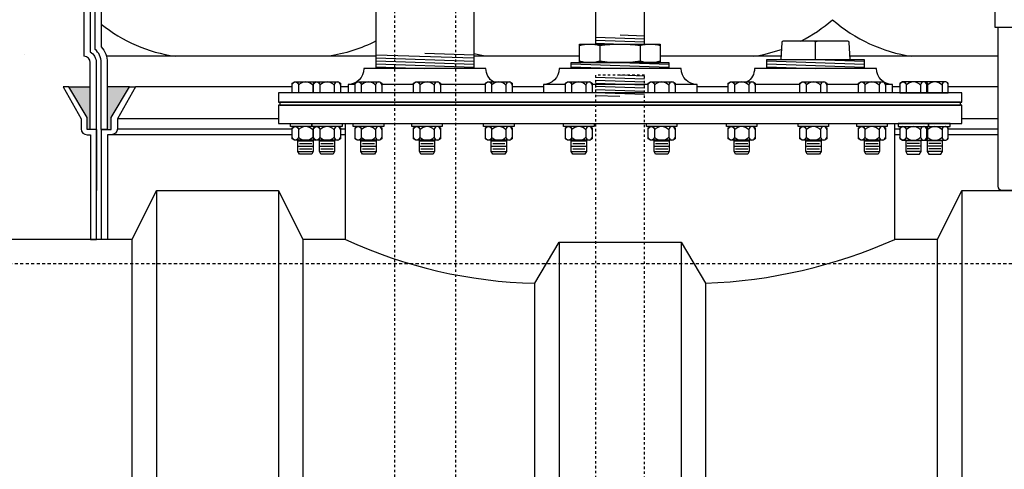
# Model space of a CAD drawing. Extents: x 1081 to 2220, y 0 to 2796.
# Tile 34 of 161: x 1751 to 1792, y 342 to 361. Entities that reach past the tile are written whole.
import ezdxf

# ---------------------------------------------------------------- set-up
doc = ezdxf.new("R2010")
doc.units = 0
doc.header["$MEASUREMENT"] = 0
doc.header["$PDSIZE"] = 1
doc.linetypes.add('HIDDEN3', pattern=[0.1875, 0.125, -0.0625])
doc.linetypes.add('HIDDEN5', pattern=[0.05, 0.025, -0.025])
doc.layers.get('DEFPOINTS').update_dxf_attribs({"linetype": 'CONTINUOUS'})
for name, color, linetype in [('DIM', 3, 'CONTINUOUS'), ('FRP-COLLAR', 1, 'CONTINUOUS'), ('FRP-SUMP', 2, 'CONTINUOUS'), ('GALV-2-PIPE', 3, 'CONTINUOUS'), ('GALV-4-PIPE', 4, 'CONTINUOUS'), ('GALV-4-PLUG', 4, 'CONTINUOUS'), ('PEAGRAVEL-HATCH', 3, 'CONTINUOUS'), ('PROBE', 2, 'CONTINUOUS'), ('SUB-PUMP', 4, 'CONTINUOUS'), ('TANK-BUNG-OPENING-4', 3, 'CONTINUOUS'), ('TANK-MANWAY', 5, 'CONTINUOUS'), ('TANK-MANWAY-BOLT', 7, 'CONTINUOUS'), ('TANK-UST', 5, 'CONTINUOUS'), ('TANK-UST-RIB', 7, 'CONTINUOUS')]:
    doc.layers.add(name, color=color, linetype=linetype)
doc.styles.add('SIMPLEX', font='simplex')
doc.dimstyles.new('DIM64', dxfattribs={"dimscale": 64, "dimtxt": 0.09375, "dimasz": 0.09375, "dimexe": 0.0625, "dimexo": 0.0625, "dimgap": 0.046875, "dimtad": 1, "dimdec": 4, "dimzin": 3, "dimdsep": 46, "dimlunit": 4, "dimtxsty": 'SIMPLEX', "dimcen": 0, "dimclrd": 256, "dimclre": 256, "dimclrt": 256, "dimadec": 0, "dimazin": 0, "dimtfac": 1, "dimtdec": 4, "dimtmove": 0, "dimatfit": 3, "dimfxl": 1, "dimfrac": 2, "dimtolj": 1, "dimtzin": 0, "dimarcsym": 0})

# ---------------------------------------------------------------- blocks, each defined once
blk = doc.blocks.new('*D23')
at = {"layer": 'DEFPOINTS', "color": 0, "transparency": 16777216}
for p in [(1389.622, 410.007), (1911.122, 410.007), (1911.122, 136.516)]:
    blk.add_point(p, dxfattribs=at)
at = {"layer": 'DIM', "lineweight": -2, "transparency": 16777216}
for p, q in [((1389.622, 406.007), (1389.622, 132.516)), ((1911.122, 406.007), (1911.122, 132.516)), ((1395.622, 136.516), (1905.122, 136.516))]:
    blk.add_line(p, q, dxfattribs=at)
at = {"layer": 'DIM', "transparency": 16777216}
for points in [[(1395.622, 137.516), (1395.622, 135.516), (1389.622, 136.516)], [(1905.122, 137.516), (1905.122, 135.516), (1911.122, 136.516)]]:
    blk.add_solid(points, dxfattribs=at)
at = {"layer": 'DIM', "transparency": 16777216, "insert": (1650.372, 144.087), "char_height": 6, "attachment_point": 5, "style": 'SIMPLEX'}
blk.add_mtext('\\A1;43\'-5 1/2" (F.V. TANK SLAB)', dxfattribs=at)

msp = doc.modelspace()

# ---------------------------------------------------------------- hatches: boundary and pattern name
at = {"layer": 'FRP-SUMP'}
for points in [[(1753.28835, 357.76592), (1754.15756, 357.76592), (1754.15756, 356.01592), (1754.03835, 356.01592), (1754.03835, 356.51592)], [(1754.85756, 357.76592), (1755.7718, 357.76592), (1755.0218, 356.51592), (1755.0218, 356.01592), (1754.8718, 356.01592), (1754.85756, 356.01592)]]:
    msp.add_hatch(color=256, dxfattribs=at).paths.add_polyline_path(points)
at = {"layer": 'PEAGRAVEL-HATCH'}
h = msp.add_hatch(dxfattribs=at)
h.set_pattern_fill('AR-SAND', color=256, scale=7.5, style=0)
h.set_pattern_definition([(37.5, (1546.572, 351.516), (-0.47245, 14.4512), [0, -11.4, 0, -12.75, 0, -12.1875]), (7.5, (1546.572, 351.516), (13.2733, 21.1661), [0, -6.15, 0, -10.275, 0, -3.9375]), (327.5, (1537.347, 351.516), (23.35606, 0.04244), [0, -3.75, 0, -13.5, 0, -17.625]), (317.5, (1537.347, 351.516), (22.546, 6.5826), [0, -1.875, 0, -8.85, 0, -10.125])])
h.paths.add_polyline_path([(1720.37181, 370.42256, 0.33231803), (1723.23778, 374.25844), (1723.23778, 400.55842), (1723.51558, 400.55842), (1723.51558, 404.33631), (1723.23778, 404.33631), (1723.23778, 409.69624), (1724.73815, 409.69624), (1724.73815, 408.79076), (1724.46035, 408.79076), (1724.46035, 405.01287), (1724.73815, 405.01287), (1724.73815, 370.77884, 0.41421356), (1728.73815, 366.77884), (1751.91192, 366.77884), (1751.91192, 366.38165), (1752.09754, 366.38165), (1752.09754, 366.42769), (1752.65442, 366.42769), (1752.65442, 366.38165), (1753.16506, 366.34595), (1753.16506, 365.93306), (1753.28881, 365.93306), (1753.28881, 365.03587), (1753.90756, 365.03587), (1753.90756, 359.01592, -0.41421356), (1754.15756, 358.76592), (1754.15756, 357.76592), (1753.28835, 357.76592), (1753.05183, 357.76592), (1753.78836, 356.45069), (1753.78836, 356.05233, 0.41421356), (1754.03836, 355.80233), (1754.17181, 355.80233), (1754.17181, 351.51592), (1746.37181, 351.51592), (1745.37181, 353.51592), (1740.37181, 353.51592), (1739.37181, 351.51592), (1729.87181, 351.51592), (1728.87181, 353.51592), (1723.87181, 353.51592), (1722.87181, 351.51592), (1721.27101, 351.51592), (1721.27101, 351.86672, -0.41421356), (1720.62181, 352.51592), (1720.37181, 352.51592)])

# ---------------------------------------------------------------- linework, layer by layer
at = {"layer": 'FRP-COLLAR', "color": 7, "linetype": 'Continuous'}
for p, q in [((1762.43305, 357.76592), (1756.00834, 357.76592)), ((1764.72261, 357.76592), (1764.4114, 357.76592)), ((1772.72261, 357.76592), (1771.44694, 357.76592)), ((1780.29671, 357.76592), (1779.02101, 357.76592)), ((1787.33223, 357.76592), (1787.02101, 357.76592)), ((1791.36104, 357.76592), (1789.31058, 357.76592)), ((1761.87181, 356.45069), (1755.27181, 356.45069)), ((1791.36104, 356.45069), (1789.87181, 356.45069)), ((1762.43305, 355.80233), (1755.02181, 355.80233)), ((1755.27181, 356.05233), (1762.43305, 356.05233)), ((1764.4114, 356.05233), (1764.62181, 356.05233)), ((1764.62181, 355.80233), (1764.4114, 355.80233)), ((1787.12181, 356.05233), (1787.33223, 356.05233)), ((1787.33223, 355.80233), (1787.12181, 355.80233)), ((1789.31058, 356.05233), (1791.36104, 356.05233)), ((1791.36104, 355.80233), (1789.31058, 355.80233))]:
    msp.add_line(p, q, dxfattribs=at)
at = {"layer": 'FRP-COLLAR'}
for points in [[(1754.42181, 351.51592), (1754.42181, 356.01592), (1754.42181, 353.51592), (1754.42181, 356.01592), (1754.42181, 353.51592), (1754.42181, 356.01592), (1754.17181, 356.01592), (1754.03836, 356.01592), (1754.03836, 356.51592), (1753.28836, 357.76592), (1753.05183, 357.76592), (1753.78836, 356.45069), (1753.78836, 356.05233, 0.41421356), (1754.03836, 355.80233), (1754.17181, 355.80233), (1754.17181, 351.51592)], [(1754.62181, 351.51592), (1754.62181, 356.01592), (1754.87181, 356.01592), (1755.02181, 356.01592), (1755.02181, 356.51592), (1755.77181, 357.76592), (1756.00834, 357.76592), (1755.27181, 356.45069), (1755.27181, 356.05233, -0.41421356), (1755.02181, 355.80233), (1754.87181, 355.80233), (1754.87181, 351.51592)]]:
    msp.add_lwpolyline(points, format="xyb", close=True, dxfattribs=at)
at = {"layer": 'FRP-SUMP', "color": 7}
for p, q in [((1765.8718, 359.01592), (1754.82408, 359.01592)), ((1774.2105, 359.01592), (1769.8718, 359.01592)), ((1782.46285, 359.01592), (1777.5105, 359.01592)), ((1791.36104, 359.01592), (1785.28075, 359.01592))]:
    msp.add_line(p, q, dxfattribs=at)
at = {"layer": 'FRP-SUMP'}
for p, q in [((1753.28835, 357.76592), (1754.15756, 357.76592)), ((1755.7718, 357.76592), (1754.85756, 357.76592))]:
    msp.add_line(p, q, dxfattribs=at)
msp.add_lwpolyline([(1754.60756, 356.01592), (1754.60756, 358.76592, 0.22167085), (1754.35756, 359.30211), (1754.35756, 377.72741, 0.22167085), (1754.60756, 378.2636), (1754.60756, 380.0136), (1754.85756, 380.0136), (1755.00756, 380.0136), (1755.00756, 380.5136), (1755.75756, 381.7636), (1755.99409, 381.7636), (1755.25756, 380.44837), (1755.25756, 380.05001, -0.41421356), (1755.00756, 379.80001), (1754.85756, 379.80001), (1754.85756, 378.2636, -0.18776323), (1754.60756, 377.62134), (1754.60756, 359.40818, -0.18776323), (1754.85756, 358.76592), (1754.85756, 356.01592), (1754.60756, 356.01592)], format="xyb", close=True, dxfattribs=at)
msp.add_lwpolyline([(1754.15756, 377.83059), (1754.15756, 359.19893, -0.26794919), (1754.40756, 358.76592), (1754.40756, 356.01592), (1754.15756, 356.01592), (1754.15756, 358.76592, 0.41421356), (1753.90756, 359.01592), (1753.90756, 378.0136)], format="xyb", dxfattribs=at)
at = {"layer": 'FRP-SUMP', "color": 7}
for points in [[(1783.27334, 359.63967, 0.06171643), (1784.57028, 360.51592, 0.14349823), (1787.82028, 359.01592)], [(1765.8718, 359.6446, -0.08149294), (1763.90908, 359.01592)], [(1770.40908, 359.01592, -0.02150268), (1769.8718, 359.11945, -0.02150268)], [(1781.32028, 359.01592, 0.04679491), (1782.47466, 359.29949, 0.04679491)]]:
    msp.add_lwpolyline(points, format="xyb", dxfattribs=at)
msp.add_arc((1758.57485, 365.31142), 6.36447, 231.438905, 261.557052, dxfattribs=at)
at = {"layer": 'GALV-2-PIPE', "color": 7}
for p, q in [((1774.86563, 359.80075), (1776.86313, 359.73347)), ((1775.86688, 359.8921), (1776.86313, 359.85854)), ((1774.86563, 359.67568), (1776.86313, 359.6084)), ((1774.86563, 359.55061), (1775.9655, 359.51357))]:
    msp.add_line(p, q, dxfattribs=at)
at = {"layer": 'GALV-2-PIPE', "color": 254, "linetype": 'Continuous'}
for p, q in [((1776.86313, 358.20744), (1775.86188, 358.24117)), ((1776.86313, 358.08237), (1774.86563, 358.14965)), ((1776.86313, 357.9573), (1774.86563, 358.02458)), ((1776.86313, 357.83223), (1774.86563, 357.89951)), ((1775.86017, 357.36573), (1774.86142, 357.39937)), ((1776.86313, 357.70716), (1774.86563, 357.77444)), ((1776.86313, 357.58209), (1774.86563, 357.64937)), ((1776.86313, 357.45702), (1774.86563, 357.5243))]:
    msp.add_line(p, q, dxfattribs=at)
at = {"layer": 'GALV-2-PIPE', "linetype": 'Continuous'}
msp.add_lwpolyline([(1774.86563, 360.92574), (1774.86563, 359.51523), (1776.86313, 359.51523), (1776.86313, 360.92574)], close=True, dxfattribs=at)
at = {"layer": 'GALV-2-PIPE', "color": 1, "linetype": 'HIDDEN5'}
msp.add_lwpolyline([(1774.86563, 234.51592), (1776.86563, 234.51592), (1776.86563, 358.24325), (1774.86563, 358.24325), (1774.86563, 234.51592)], dxfattribs=at)
at = {"layer": 'GALV-4-PIPE', "color": 7}
for p, q in [((1765.8718, 359.08357), (1769.8718, 358.94884)), ((1767.8718, 359.14127), (1769.8718, 359.07391)), ((1765.8718, 358.9585), (1769.8718, 358.82377)), ((1765.8718, 358.83343), (1769.8718, 358.6987)), ((1765.8718, 358.70836), (1769.8718, 358.57362)), ((1765.8718, 358.58329), (1767.8718, 358.51592))]:
    msp.add_line(p, q, dxfattribs=at)
at = {"layer": 'GALV-4-PIPE'}
msp.add_lwpolyline([(1769.8718, 378.27996), (1769.8718, 358.51595), (1765.8718, 358.51595), (1765.8718, 379.79733)], dxfattribs=at)
at = {"layer": 'GALV-4-PLUG', "color": 7, "linetype": 'Continuous'}
for p, q in [((1775.0355, 359.45273), (1775.0355, 358.82773)), ((1776.6855, 359.45273), (1776.6855, 358.82773))]:
    msp.add_line(p, q, dxfattribs=at)
at = {"layer": 'GALV-4-PLUG', "color": 7}
for p, q in [((1773.86762, 358.70801), (1777.86762, 358.57328)), ((1775.86762, 358.76523), (1777.86762, 358.69786)), ((1781.8718, 358.83245), (1785.8718, 358.69772)), ((1781.8718, 358.70787), (1785.8718, 358.57314)), ((1783.8718, 358.88967), (1785.8718, 358.8223)), ((1773.86762, 358.58343), (1775.87181, 358.51592)), ((1781.8718, 358.58329), (1783.8718, 358.51592))]:
    msp.add_line(p, q, dxfattribs=at)
at = {"layer": 'GALV-4-PLUG', "color": 4, "linetype": 'Continuous'}
for points in [[(1777.5105, 358.76523), (1774.2105, 358.76523), (1774.2105, 359.51523), (1777.5105, 359.51523)], [(1773.86762, 358.51592), (1773.86762, 358.76523), (1777.86762, 358.76523), (1777.86762, 358.51592)]]:
    msp.add_lwpolyline(points, close=True, dxfattribs=at)
at = {"layer": 'GALV-4-PLUG', "color": 7, "linetype": 'Continuous'}
for points in [[(1774.2105, 359.45273, -0.15151515), (1775.0355, 359.45273, -0.07575758), (1776.6855, 359.45273, -0.15151515), (1777.5105, 359.45273)], [(1783.8718, 358.88967), (1783.8718, 359.57717, 0.41421356), (1783.8093, 359.63967)], [(1783.8718, 358.88967), (1783.8718, 359.57717, -0.41421356), (1783.9343, 359.63967)], [(1774.2105, 358.82773, 0.15151515), (1775.0355, 358.82773, 0.07575758), (1776.6855, 358.82773, 0.15151515), (1777.5105, 358.82773)]]:
    msp.add_lwpolyline(points, format="xyb", dxfattribs=at)
at = {"layer": 'GALV-4-PLUG', "color": 4, "linetype": 'Continuous'}
msp.add_lwpolyline([(1785.28601, 358.88967), (1785.25726, 359.57977, 0.40206867), (1785.19481, 359.63967), (1782.54878, 359.63967, 0.40206867), (1782.48634, 359.57977), (1782.45758, 358.88967)], format="xyb", dxfattribs=at)
msp.add_lwpolyline([(1781.8718, 358.51592), (1781.8718, 358.85842, -0.41421356), (1781.90305, 358.88967), (1785.84055, 358.88967, -0.41421356), (1785.8718, 358.85842), (1785.8718, 358.51592)], format="xyb", close=True, dxfattribs=at)
at = {"layer": 'PROBE'}
msp.add_lwpolyline([(1791.23637, 361.08125), (1793.50722, 361.08125), (1793.50722, 360.19233), (1791.23637, 360.19233)], close=True, dxfattribs=at)
msp.add_lwpolyline([(1793.38256, 360.19233), (1793.38256, 353.6937, -0.41421356), (1793.20477, 353.51592), (1791.53882, 353.51592, -0.41421356), (1791.36104, 353.6937), (1791.36104, 360.19233)], format="xyb", dxfattribs=at)
at = {"layer": 'SUB-PUMP', "color": 1, "linetype": 'HIDDEN5'}
for p, q in [((1766.6218, 381.88816), (1766.6218, 260.51592)), ((1769.1218, 381.88816), (1769.1218, 260.51592))]:
    msp.add_line(p, q, dxfattribs=at)
at = {"layer": 'TANK-BUNG-OPENING-4', "linetype": 'Continuous'}
for p, q in [((1765.00822, 357.86672), (1764.7226, 357.86672)), ((1765.00824, 357.86672), (1764.72261, 357.86672)), ((1767.40793, 357.86672), (1766.10824, 357.86672)), ((1770.34694, 357.86672), (1768.50793, 357.86672)), ((1773.62499, 357.86672), (1772.72261, 357.86672)), ((1777.01867, 357.86672), (1774.72499, 357.86672)), ((1779.02101, 357.86672), (1778.11867, 357.86672)), ((1783.23573, 357.86672), (1781.39671, 357.86672)), ((1785.63542, 357.86672), (1784.33573, 357.86672)), ((1787.021, 357.86672), (1786.73541, 357.86672)), ((1787.02101, 357.86672), (1786.73542, 357.86672))]:
    msp.add_line(p, q, dxfattribs=at)
for points in [[(1770.67611, 357.96592, -0.25818944), (1770.37181, 358.51592), (1765.37181, 358.51592, -0.41421356), (1764.72261, 357.86672), (1764.72261, 357.51592)], [(1779.02101, 357.51592), (1779.02101, 357.86672, -0.41421356), (1778.37181, 358.51592), (1773.37181, 358.51592, -0.41421356), (1772.72261, 357.86672), (1772.72261, 357.51592)], [(1787.02101, 357.51592), (1787.02101, 357.86672, -0.41421356), (1786.37181, 358.51592), (1781.37181, 358.51592, -0.25818944), (1781.06752, 357.96592, -0.25818944)]]:
    msp.add_lwpolyline(points, format="xyb", dxfattribs=at)
at = {"layer": 'TANK-MANWAY', "linetype": 'Continuous'}
msp.add_line((1787.12181, 351.51592), (1787.12181, 356.26592), dxfattribs=at)
for points in [[(1789.87181, 357.14092), (1789.87181, 357.51592), (1761.87181, 357.51592), (1761.87181, 357.14092)], [(1789.87181, 356.26592), (1789.87181, 357.01592), (1761.87181, 357.01592), (1761.87181, 356.26592)], [(1789.80931, 357.01592), (1789.80931, 357.14092), (1761.93431, 357.14092), (1761.93431, 357.01592)]]:
    msp.add_lwpolyline(points, close=True, dxfattribs=at)
msp.add_lwpolyline([(1764.62181, 351.51592), (1764.62181, 356.26592)], dxfattribs=at)
at = {"layer": 'TANK-MANWAY-BOLT', "linetype": 'Continuous'}
for p, q in [((1762.67055, 355.55719), (1763.29555, 355.55719)), ((1762.73305, 355.44893), (1763.23305, 355.44893)), ((1763.5489, 355.55719), (1764.1739, 355.55719)), ((1763.6114, 355.44893), (1764.1114, 355.44893)), ((1765.24574, 355.55719), (1765.87074, 355.55719)), ((1765.30824, 355.44893), (1765.80824, 355.44893)), ((1767.64543, 355.55719), (1768.27043, 355.55719)), ((1767.70793, 355.44893), (1768.20793, 355.44893)), ((1770.58444, 355.55719), (1771.20944, 355.55719)), ((1770.64694, 355.44893), (1771.14694, 355.44893)), ((1773.86249, 355.55719), (1774.48749, 355.55719)), ((1773.92499, 355.44893), (1774.42499, 355.44893)), ((1777.25617, 355.55719), (1777.88117, 355.55719)), ((1777.31867, 355.44893), (1777.81867, 355.44893)), ((1780.53421, 355.55719), (1781.15921, 355.55719)), ((1780.59671, 355.44893), (1781.09671, 355.44893)), ((1783.47323, 355.55719), (1784.09823, 355.55719)), ((1783.53573, 355.44893), (1784.03573, 355.44893)), ((1785.87292, 355.55719), (1786.49792, 355.55719)), ((1785.93542, 355.44893), (1786.43542, 355.44893)), ((1788.19473, 355.55719), (1787.56973, 355.55719)), ((1788.13223, 355.44893), (1787.63223, 355.44893)), ((1789.07308, 355.55719), (1788.44808, 355.55719)), ((1789.01058, 355.44893), (1788.51058, 355.44893)), ((1762.67055, 355.34068), (1763.29555, 355.34068)), ((1762.67055, 355.12417), (1763.29555, 355.12417)), ((1762.73305, 355.23243), (1763.23305, 355.23243)), ((1763.5489, 355.34068), (1764.1739, 355.34068)), ((1763.5489, 355.12417), (1764.1739, 355.12417)), ((1763.6114, 355.23243), (1764.1114, 355.23243)), ((1765.24574, 355.34068), (1765.87074, 355.34068)), ((1765.24574, 355.12417), (1765.87074, 355.12417)), ((1765.30824, 355.23243), (1765.80824, 355.23243)), ((1767.64543, 355.34068), (1768.27043, 355.34068)), ((1767.64543, 355.12417), (1768.27043, 355.12417)), ((1767.70793, 355.23243), (1768.20793, 355.23243)), ((1770.58444, 355.34068), (1771.20944, 355.34068)), ((1770.58444, 355.12417), (1771.20944, 355.12417)), ((1770.64694, 355.23243), (1771.14694, 355.23243)), ((1773.86249, 355.34068), (1774.48749, 355.34068)), ((1773.86249, 355.12417), (1774.48749, 355.12417)), ((1773.92499, 355.23243), (1774.42499, 355.23243)), ((1777.25617, 355.34068), (1777.88117, 355.34068)), ((1777.25617, 355.12417), (1777.88117, 355.12417)), ((1777.31867, 355.23243), (1777.81867, 355.23243)), ((1780.53421, 355.34068), (1781.15921, 355.34068)), ((1780.53421, 355.12417), (1781.15921, 355.12417)), ((1780.59671, 355.23243), (1781.09671, 355.23243)), ((1783.47323, 355.34068), (1784.09823, 355.34068)), ((1783.47323, 355.12417), (1784.09823, 355.12417)), ((1783.53573, 355.23243), (1784.03573, 355.23243)), ((1785.87292, 355.34068), (1786.49792, 355.34068)), ((1785.87292, 355.12417), (1786.49792, 355.12417)), ((1785.93542, 355.23243), (1786.43542, 355.23243)), ((1788.19473, 355.34068), (1787.56973, 355.34068)), ((1788.19473, 355.12417), (1787.56973, 355.12417)), ((1788.13223, 355.23243), (1787.63223, 355.23243)), ((1789.07308, 355.34068), (1788.44808, 355.34068)), ((1789.07308, 355.12417), (1788.44808, 355.12417)), ((1789.01058, 355.23243), (1788.51058, 355.23243))]:
    msp.add_line(p, q, dxfattribs=at)
for points in [[(1763.3114, 357.51592), (1762.43305, 357.51592), (1762.43305, 357.91177), (1762.52684, 357.96592), (1763.43925, 357.96592)], [(1788.43223, 357.51592), (1789.31058, 357.51592), (1789.31058, 357.91177), (1789.21679, 357.96592), (1788.30438, 357.96592)], [(1763.43925, 355.58092), (1762.52684, 355.58092), (1762.43305, 355.63507), (1762.43305, 356.08677), (1762.52684, 356.14092)], [(1764.3176, 356.14092), (1764.4114, 356.08677), (1764.4114, 355.63507), (1764.3176, 355.58092), (1763.40519, 355.58092), (1763.3114, 355.63507), (1763.3114, 356.08677), (1763.40519, 356.14092)], [(1766.01444, 356.14092), (1766.10824, 356.08677), (1766.10824, 355.63507), (1766.01444, 355.58092), (1765.10203, 355.58092), (1765.00824, 355.63507), (1765.00824, 356.08677), (1765.10203, 356.14092)], [(1768.41414, 356.14092), (1768.50793, 356.08677), (1768.50793, 355.63507), (1768.41414, 355.58092), (1767.50172, 355.58092), (1767.40793, 355.63507), (1767.40793, 356.08677), (1767.50172, 356.14092)], [(1771.35315, 356.14092), (1771.44694, 356.08677), (1771.44694, 355.63507), (1771.35315, 355.58092), (1770.44074, 355.58092), (1770.34694, 355.63507), (1770.34694, 356.08677), (1770.44074, 356.14092)], [(1774.63119, 356.14092), (1774.72499, 356.08677), (1774.72499, 355.63507), (1774.63119, 355.58092), (1773.71878, 355.58092), (1773.62499, 355.63507), (1773.62499, 356.08677), (1773.71878, 356.14092)], [(1778.02488, 356.14092), (1778.11867, 356.08677), (1778.11867, 355.63507), (1778.02488, 355.58092), (1777.11246, 355.58092), (1777.01867, 355.63507), (1777.01867, 356.08677), (1777.11246, 356.14092)], [(1781.30292, 356.14092), (1781.39671, 356.08677), (1781.39671, 355.63507), (1781.30292, 355.58092), (1780.39051, 355.58092), (1780.29671, 355.63507), (1780.29671, 356.08677), (1780.39051, 356.14092)], [(1784.24193, 356.14092), (1784.33573, 356.08677), (1784.33573, 355.63507), (1784.24193, 355.58092), (1783.32952, 355.58092), (1783.23573, 355.63507), (1783.23573, 356.08677), (1783.32952, 356.14092)], [(1786.64163, 356.14092), (1786.73542, 356.08677), (1786.73542, 355.63507), (1786.64163, 355.58092), (1785.72922, 355.58092), (1785.63542, 355.63507), (1785.63542, 356.08677), (1785.72922, 356.14092)], [(1787.42603, 356.14092), (1787.33223, 356.08677), (1787.33223, 355.63507), (1787.42603, 355.58092), (1788.33844, 355.58092), (1788.43223, 355.63507), (1788.43223, 356.08677), (1788.33844, 356.14092)], [(1788.30438, 355.58092), (1789.21679, 355.58092), (1789.31058, 355.63507), (1789.31058, 356.08677), (1789.21679, 356.14092)], [(1763.29555, 355.58092), (1763.29555, 355.12417), (1763.23305, 355.01592), (1762.73305, 355.01592), (1762.67055, 355.12417), (1762.67055, 355.58092)], [(1764.1739, 355.58092), (1764.1739, 355.12417), (1764.1114, 355.01592), (1763.6114, 355.01592), (1763.5489, 355.12417), (1763.5489, 355.58092)], [(1765.87074, 355.58092), (1765.87074, 355.12417), (1765.80824, 355.01592), (1765.30824, 355.01592), (1765.24574, 355.12417), (1765.24574, 355.58092)], [(1768.27043, 355.58092), (1768.27043, 355.12417), (1768.20793, 355.01592), (1767.70793, 355.01592), (1767.64543, 355.12417), (1767.64543, 355.58092)], [(1771.20944, 355.58092), (1771.20944, 355.12417), (1771.14694, 355.01592), (1770.64694, 355.01592), (1770.58444, 355.12417), (1770.58444, 355.58092)], [(1774.48749, 355.58092), (1774.48749, 355.12417), (1774.42499, 355.01592), (1773.92499, 355.01592), (1773.86249, 355.12417), (1773.86249, 355.58092)], [(1777.88117, 355.58092), (1777.88117, 355.12417), (1777.81867, 355.01592), (1777.31867, 355.01592), (1777.25617, 355.12417), (1777.25617, 355.58092)], [(1781.15921, 355.58092), (1781.15921, 355.12417), (1781.09671, 355.01592), (1780.59671, 355.01592), (1780.53421, 355.12417), (1780.53421, 355.58092)], [(1784.09823, 355.58092), (1784.09823, 355.12417), (1784.03573, 355.01592), (1783.53573, 355.01592), (1783.47323, 355.12417), (1783.47323, 355.58092)], [(1786.49792, 355.58092), (1786.49792, 355.12417), (1786.43542, 355.01592), (1785.93542, 355.01592), (1785.87292, 355.12417), (1785.87292, 355.58092)], [(1787.56973, 355.58092), (1787.56973, 355.12417), (1787.63223, 355.01592), (1788.13223, 355.01592), (1788.19473, 355.12417), (1788.19473, 355.58092)], [(1788.44808, 355.58092), (1788.44808, 355.12417), (1788.51058, 355.01592), (1789.01058, 355.01592), (1789.07308, 355.12417), (1789.07308, 355.58092)]]:
    msp.add_lwpolyline(points, dxfattribs=at)
for points in [[(1762.43305, 357.83779, -1), (1762.6893, 357.83779), (1762.6893, 357.51592)], [(1763.40519, 357.96592, 0.41482767), (1763.2768, 357.83779), (1763.2768, 357.51592)], [(1763.3114, 357.83779, -1), (1763.56765, 357.83779), (1763.56765, 357.51592)], [(1764.4114, 357.83779, 1), (1764.15515, 357.83779), (1764.15515, 357.51592)], [(1765.00824, 357.83779, -1), (1765.26449, 357.83779), (1765.26449, 357.51592)], [(1766.10824, 357.83779, 1), (1765.85199, 357.83779), (1765.85199, 357.51592)], [(1767.40793, 357.83779, -1), (1767.66418, 357.83779), (1767.66418, 357.51592)], [(1768.50793, 357.83779, 1), (1768.25168, 357.83779), (1768.25168, 357.51592)], [(1770.34694, 357.83779, -1), (1770.60319, 357.83779), (1770.60319, 357.51592)], [(1771.44694, 357.83779, 1), (1771.19069, 357.83779), (1771.19069, 357.51592)], [(1773.62499, 357.83779, -1), (1773.88124, 357.83779), (1773.88124, 357.51592)], [(1774.72499, 357.83779, 1), (1774.46874, 357.83779), (1774.46874, 357.51592)], [(1777.01867, 357.83779, -1), (1777.27492, 357.83779), (1777.27492, 357.51592)], [(1778.11867, 357.83779, 1), (1777.86242, 357.83779), (1777.86242, 357.51592)], [(1780.29671, 357.83779, -1), (1780.55296, 357.83779), (1780.55296, 357.51592)], [(1781.39671, 357.83779, 1), (1781.14046, 357.83779), (1781.14046, 357.51592)], [(1783.23573, 357.83779, -1), (1783.49198, 357.83779), (1783.49198, 357.51592)], [(1784.33573, 357.83779, 1), (1784.07948, 357.83779), (1784.07948, 357.51592)], [(1785.63542, 357.83779, -1), (1785.89167, 357.83779), (1785.89167, 357.51592)], [(1786.73542, 357.83779, 1), (1786.47917, 357.83779), (1786.47917, 357.51592)], [(1787.33223, 357.83779, -1), (1787.58848, 357.83779), (1787.58848, 357.51592)], [(1788.43223, 357.83779, 1), (1788.17598, 357.83779), (1788.17598, 357.51592)], [(1788.33844, 357.96592, -0.41482767), (1788.46683, 357.83779), (1788.46683, 357.51592)], [(1789.31058, 357.83779, 1), (1789.05433, 357.83779), (1789.05433, 357.51592)], [(1762.43305, 356.01279, -1), (1762.6893, 356.01279), (1762.6893, 355.70905, -1), (1762.43305, 355.70905)], [(1763.40519, 356.14092, 0.41482858), (1763.2768, 356.01279), (1763.2768, 355.70905, 0.41482819), (1763.40519, 355.58092, 0.41482819)], [(1763.3114, 356.01279, -1), (1763.56765, 356.01279), (1763.56765, 355.70905, -1), (1763.3114, 355.70905)], [(1764.4114, 356.01279, 1), (1764.15515, 356.01279), (1764.15515, 355.70905, 1), (1764.4114, 355.70905)], [(1765.00824, 356.01279, -1), (1765.26449, 356.01279), (1765.26449, 355.70905, -1), (1765.00824, 355.70905)], [(1766.10824, 356.01279, 1), (1765.85199, 356.01279), (1765.85199, 355.70905, 1), (1766.10824, 355.70905)], [(1767.40793, 356.01279, -1), (1767.66418, 356.01279), (1767.66418, 355.70905, -1), (1767.40793, 355.70905)], [(1768.50793, 356.01279, 1), (1768.25168, 356.01279), (1768.25168, 355.70905, 1), (1768.50793, 355.70905)], [(1770.34694, 356.01279, -1), (1770.60319, 356.01279), (1770.60319, 355.70905, -1), (1770.34694, 355.70905)], [(1771.44694, 356.01279, 1), (1771.19069, 356.01279), (1771.19069, 355.70905, 1), (1771.44694, 355.70905)], [(1773.62499, 356.01279, -1), (1773.88124, 356.01279), (1773.88124, 355.70905, -1), (1773.62499, 355.70905)], [(1774.72499, 356.01279, 1), (1774.46874, 356.01279), (1774.46874, 355.70905, 1), (1774.72499, 355.70905)], [(1777.01867, 356.01279, -1), (1777.27492, 356.01279), (1777.27492, 355.70905, -1), (1777.01867, 355.70905)], [(1778.11867, 356.01279, 1), (1777.86242, 356.01279), (1777.86242, 355.70905, 1), (1778.11867, 355.70905)], [(1780.29671, 356.01279, -1), (1780.55296, 356.01279), (1780.55296, 355.70905, -1), (1780.29671, 355.70905)], [(1781.39671, 356.01279, 1), (1781.14046, 356.01279), (1781.14046, 355.70905, 1), (1781.39671, 355.70905)], [(1783.23573, 356.01279, -1), (1783.49198, 356.01279), (1783.49198, 355.70905, -1), (1783.23573, 355.70905)], [(1784.33573, 356.01279, 1), (1784.07948, 356.01279), (1784.07948, 355.70905, 1), (1784.33573, 355.70905)], [(1785.63542, 356.01279, -1), (1785.89167, 356.01279), (1785.89167, 355.70905, -1), (1785.63542, 355.70905)], [(1786.73542, 356.01279, 1), (1786.47917, 356.01279), (1786.47917, 355.70905, 1), (1786.73542, 355.70905)], [(1787.33223, 356.01279, -1), (1787.58848, 356.01279), (1787.58848, 355.70905, -1), (1787.33223, 355.70905)], [(1788.43223, 356.01279, 1), (1788.17598, 356.01279), (1788.17598, 355.70905, 1), (1788.43223, 355.70905)], [(1788.33844, 356.14092, -0.41482858), (1788.46683, 356.01279), (1788.46683, 355.70905, -0.41482819), (1788.33844, 355.58092, -0.41482819)], [(1789.31058, 356.01279, 1), (1789.05433, 356.01279), (1789.05433, 355.70905, 1), (1789.31058, 355.70905)]]:
    msp.add_lwpolyline(points, format="xyb", dxfattribs=at)
for points in [[(1764.4114, 357.91177), (1764.4114, 357.51592), (1763.3114, 357.51592), (1763.3114, 357.91177), (1763.40519, 357.96592), (1764.3176, 357.96592)], [(1766.10824, 357.91177), (1766.10824, 357.51592), (1765.00824, 357.51592), (1765.00824, 357.91177), (1765.10203, 357.96592), (1766.01444, 357.96592)], [(1768.50793, 357.91177), (1768.50793, 357.51592), (1767.40793, 357.51592), (1767.40793, 357.91177), (1767.50172, 357.96592), (1768.41414, 357.96592)], [(1771.44694, 357.91177), (1771.44694, 357.51592), (1770.34694, 357.51592), (1770.34694, 357.91177), (1770.44074, 357.96592), (1771.35315, 357.96592)], [(1774.72499, 357.91177), (1774.72499, 357.51592), (1773.62499, 357.51592), (1773.62499, 357.91177), (1773.71878, 357.96592), (1774.63119, 357.96592)], [(1778.11867, 357.91177), (1778.11867, 357.51592), (1777.01867, 357.51592), (1777.01867, 357.91177), (1777.11246, 357.96592), (1778.02488, 357.96592)], [(1781.39671, 357.91177), (1781.39671, 357.51592), (1780.29671, 357.51592), (1780.29671, 357.91177), (1780.39051, 357.96592), (1781.30292, 357.96592)], [(1784.33573, 357.91177), (1784.33573, 357.51592), (1783.23573, 357.51592), (1783.23573, 357.91177), (1783.32952, 357.96592), (1784.24193, 357.96592)], [(1786.73542, 357.91177), (1786.73542, 357.51592), (1785.63542, 357.51592), (1785.63542, 357.91177), (1785.72922, 357.96592), (1786.64163, 357.96592)], [(1787.33223, 357.91177), (1787.33223, 357.51592), (1788.43223, 357.51592), (1788.43223, 357.91177), (1788.33844, 357.96592), (1787.42603, 357.96592)], [(1763.2364, 356.26592), (1763.2364, 356.14092), (1762.35805, 356.14092), (1762.35805, 356.26592)], [(1764.4864, 356.26592), (1764.4864, 356.14092), (1763.2364, 356.14092), (1763.2364, 356.26592)], [(1766.18324, 356.26592), (1766.18324, 356.14092), (1764.93324, 356.14092), (1764.93324, 356.26592)], [(1768.58293, 356.26592), (1768.58293, 356.14092), (1767.33293, 356.14092), (1767.33293, 356.26592)], [(1771.52194, 356.26592), (1771.52194, 356.14092), (1770.27194, 356.14092), (1770.27194, 356.26592)], [(1774.79999, 356.26592), (1774.79999, 356.14092), (1773.54999, 356.14092), (1773.54999, 356.26592)], [(1778.19367, 356.26592), (1778.19367, 356.14092), (1776.94367, 356.14092), (1776.94367, 356.26592)], [(1781.47171, 356.26592), (1781.47171, 356.14092), (1780.22171, 356.14092), (1780.22171, 356.26592)], [(1784.41073, 356.26592), (1784.41073, 356.14092), (1783.16073, 356.14092), (1783.16073, 356.26592)], [(1786.81042, 356.26592), (1786.81042, 356.14092), (1785.56042, 356.14092), (1785.56042, 356.26592)], [(1787.25723, 356.26592), (1787.25723, 356.14092), (1788.50723, 356.14092), (1788.50723, 356.26592)], [(1788.50723, 356.26592), (1788.50723, 356.14092), (1789.38558, 356.14092), (1789.38558, 356.26592)]]:
    msp.add_lwpolyline(points, close=True, dxfattribs=at)
for centre, start, end in [((1762.98305, 357.56512), 42.86912, 137.130877), ((1763.8614, 357.56512), 42.86912, 137.130877), ((1765.55824, 357.56512), 42.86912, 137.130877), ((1767.95793, 357.56512), 42.86912, 137.130877), ((1770.89694, 357.56512), 42.86912, 137.130877), ((1774.17499, 357.56512), 42.86912, 137.130877), ((1777.56867, 357.56512), 42.86912, 137.130877), ((1780.84671, 357.56512), 42.86912, 137.130877), ((1783.78573, 357.56512), 42.86912, 137.130877), ((1786.18542, 357.56512), 42.86912, 137.130877), ((1787.88223, 357.56512), 42.869123, 137.13088), ((1788.76058, 357.56512), 42.869123, 137.13088), ((1762.98305, 355.74012), 42.86912, 137.130877), ((1763.8614, 355.74012), 42.86912, 137.130877), ((1765.55824, 355.74012), 42.86912, 137.130877), ((1767.95793, 355.74012), 42.86912, 137.130877), ((1770.89694, 355.74012), 42.86912, 137.130877), ((1774.17499, 355.74012), 42.86912, 137.130877), ((1777.56867, 355.74012), 42.86912, 137.130877), ((1780.84671, 355.74012), 42.86912, 137.130877), ((1783.78573, 355.74012), 42.86912, 137.130877), ((1786.18542, 355.74012), 42.86912, 137.130877), ((1787.88223, 355.74012), 42.869123, 137.13088), ((1788.76058, 355.74012), 42.869123, 137.13088), ((1762.98305, 355.98172), 222.86912, 317.13088), ((1763.8614, 355.98172), 222.86912, 317.13088), ((1765.55824, 355.98172), 222.86912, 317.13088), ((1767.95793, 355.98172), 222.86912, 317.13088), ((1770.89694, 355.98172), 222.86912, 317.13088), ((1774.17499, 355.98172), 222.86912, 317.13088), ((1777.56867, 355.98172), 222.86912, 317.13088), ((1780.84671, 355.98172), 222.86912, 317.13088), ((1783.78573, 355.98172), 222.86912, 317.13088), ((1786.18542, 355.98172), 222.86912, 317.13088), ((1787.88223, 355.98172), 222.86912, 317.13088), ((1788.76058, 355.98172), 222.86912, 317.13088)]:
    msp.add_arc(centre, 0.4008, start, end, dxfattribs=at)
at = {"layer": 'TANK-UST'}
for p, q in [((1755.87181, 351.51592), (1746.37181, 351.51592)), ((1764.62181, 351.51592), (1762.87181, 351.51592)), ((1788.87181, 351.51592), (1787.12181, 351.51592))]:
    msp.add_line(p, q, dxfattribs=at)
at = {"layer": 'TANK-UST', "color": 5, "linetype": 'Continuous'}
for points in [[(1764.62181, 351.51592, 0.10278007), (1772.37181, 349.72364)], [(1779.37181, 349.72364, 0.09495249), (1787.12181, 351.51592)]]:
    msp.add_lwpolyline(points, format="xyb", dxfattribs=at)
at = {"layer": 'TANK-UST', "color": 2, "linetype": 'HIDDEN3'}
msp.add_lwpolyline([(1669.3743, 230.51592), (1713.58137, 230.51592), (1715.08137, 231.51592), (1721.08137, 231.51592), (1722.58137, 230.51592), (1763.37181, 230.51592), (1764.87181, 231.51592), (1786.87181, 231.51592), (1788.37181, 230.51592), (1812.39117, 230.51592), (1816.88436, 230.51592, 0.9539575), (1816.88436, 350.51592), (1812.39117, 350.51592), (1587.39117, 350.51592)], format="xyb", dxfattribs=at)
at = {"layer": 'TANK-UST-RIB', "color": 7}
for p, q in [((1756.87181, 353.51592), (1756.87181, 227.51592)), ((1761.87181, 353.51592), (1761.87181, 227.51592)), ((1789.87181, 353.51592), (1789.87181, 227.51592)), ((1773.37181, 351.41114), (1773.37181, 227.51592)), ((1778.37181, 351.41114), (1778.37181, 227.51592))]:
    msp.add_line(p, q, dxfattribs=at)
at = {"layer": 'TANK-UST-RIB', "color": 5}
for points in [[(1761.87181, 227.51592), (1756.87181, 227.51592), (1755.87181, 229.51592), (1755.87181, 351.51592), (1756.87181, 353.51592), (1761.87181, 353.51592), (1762.87181, 351.51592), (1762.87181, 229.51592)], [(1794.87181, 227.51592), (1789.87181, 227.51592), (1788.87181, 229.51592), (1788.87181, 351.51592), (1789.87181, 353.51592), (1794.87181, 353.51592), (1795.87181, 351.51592), (1795.87181, 229.51592)], [(1778.37181, 227.51592), (1773.37181, 227.51592), (1772.37181, 229.51592), (1772.37181, 349.72364), (1773.37181, 351.41114), (1778.37181, 351.41114), (1779.37181, 349.72364), (1779.37181, 229.51592)]]:
    msp.add_lwpolyline(points, close=True, dxfattribs=at)

# ---------------------------------------------------------------- dimensions: what is measured, and where the dimension line sits
at = {"layer": 'DIM'}
dim = msp.add_linear_dim(base=(1911.12181, 136.51592), p1=(1389.62181, 410.00736), p2=(1911.12181, 410.00736), angle=0, text='<> (F.V. TANK SLAB)', dimstyle='DIM64', dxfattribs=at)
dim.commit()
dim.dimension.update_dxf_attribs({"geometry": '*D23', "text_midpoint": (1650.37181, 144.08735)})

doc.saveas('drawing.dxf')
